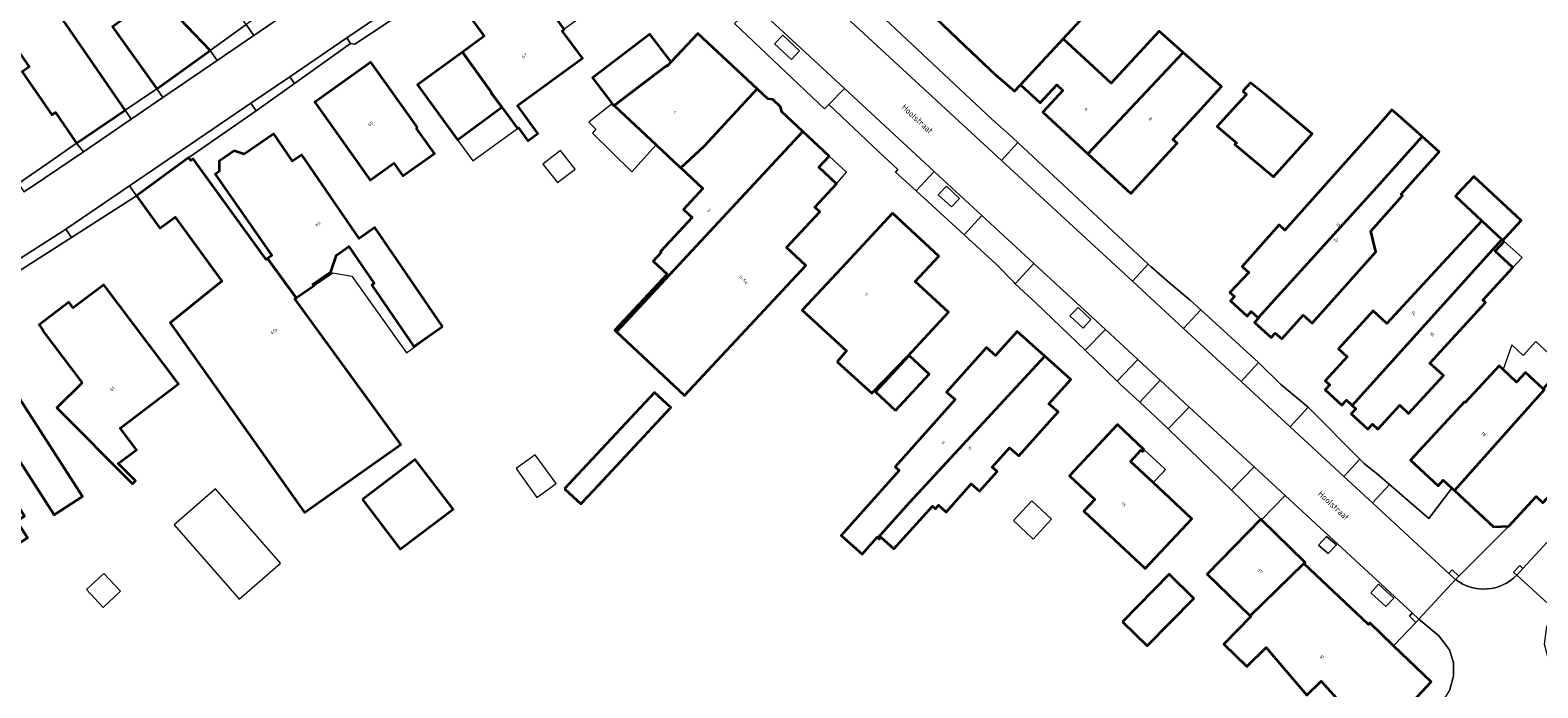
# Model space of a CAD drawing. Header units: metres. Extents: x 183400 to 185591, y 327112 to 329102.
# Tile 37 of 107: x 184029 to 184196, y 327898 to 327971. Entities that reach past the tile are written whole.
import ezdxf

# ---------------------------------------------------------------- set-up
doc = ezdxf.new("R2010")
doc.units = ezdxf.units.M
for name, color, linetype, lineweight in [('B-WE-IE-MEUBILAIR_WEGMEUBILAIR-GV', 7, 'Continuous', 18), ('B-WE-OG-BEBOUWING-GV', 7, 'Continuous', 35), ('B-WE-OG-BEBOUWING_HUISNUMMER-T18', 10, 'Continuous', 18), ('B-WE-OG-BEBOUWING_LUIFEL-GV', 7, 'Continuous', 18), ('B-WE-OG-BEBOUWING_OVERIG-GV', 7, 'Continuous', 18), ('B-WE-OG-BEBOUWING_STRAATNAAM-T35', 50, 'Continuous', 35), ('B-WE-OG-TERREIN_ERF-GV', 7, 'Continuous', 18), ('B-WE-VH-ONVERHARD-GV', 252, 'Continuous', 18), ('B-WE-VH-VERHARDING_ASFALT-GV', 252, 'Continuous', 18), ('B-WE-VH-VERHARDING_BETONSTRAATSTEEN-GV', 252, 'Continuous', 18), ('B-WE-VH-VERHARDING_TEGEL-GV', 252, 'Continuous', 18)]:
    doc.layers.add(name, color=color, linetype=linetype, lineweight=lineweight)
doc.styles.add('NLCS-ISO-M200-T25', font='NLCS-ISO.ttf')

msp = doc.modelspace()

# ---------------------------------------------------------------- linework, layer by layer
at = {"layer": 'B-WE-IE-MEUBILAIR_WEGMEUBILAIR-GV', "flags": 128}
for points in [[(184112.343, 327970.456), (184111.415, 327969.49), (184113.339, 327967.767), (184114.205, 327968.712), (184112.343, 327970.456)], [(184131.965, 327952.34), (184130.53, 327953.688), (184129.606, 327952.746), (184131.077, 327951.417), (184131.965, 327952.34)], [(184146.582, 327938.898), (184145.156, 327940.238), (184144.251, 327939.319), (184145.701, 327937.949), (184146.582, 327938.898)], [(184173.843, 327913.879), (184172.758, 327914.818), (184171.861, 327913.859), (184172.917, 327912.93), (184173.843, 327913.879)], [(184180.22, 327907.964), (184178.512, 327909.523), (184177.67, 327908.567), (184179.322, 327907.025), (184180.22, 327907.964)]]:
    msp.add_lwpolyline(points, close=True, dxfattribs=at)
at = {"layer": 'B-WE-OG-BEBOUWING-GV', "flags": 128}
for points in [[(184136.923, 327989.692), (184124.744, 327976.825), (184124.675, 327976.752), (184125.975, 327975.522), (184129.265, 327972.408), (184132.614, 327969.239), (184135.933, 327966.097), (184138.093, 327964.24), (184138.759, 327964.959), (184143.491, 327970.071), (184150.571, 327977.718), (184141.298, 327985.854), (184136.923, 327989.692)], [(184037.057, 327981.554), (184031.604, 327988.035), (184029.447, 327986.407), (184034.682, 327979.47), (184040.315, 327973.132), (184037.894, 327971.396), (184042.823, 327964.52), (184048.756, 327968.773), (184044.543, 327973.177), (184036.748, 327981.325), (184037.057, 327981.554)], [(184033.918, 327958.455), (184039.3, 327962.138), (184031.259, 327973.793), (184029.927, 327972.874), (184019.752, 327985.106), (184017.895, 327987.412), (184009.124, 327979.964), (184009.58, 327979.46), (184017.248, 327970.752), (184018.788, 327972.06), (184022.335, 327967.883), (184025.917, 327970.926), (184028.651, 327966.931), (184027.875, 327966.401), (184031.156, 327961.606), (184031.569, 327961.888), (184033.918, 327958.455)], [(184076.774, 327968.595), (184079.996, 327964.089), (184079.975, 327964.073), (184081.164, 327962.452), (184082.887, 327960.101), (184082.995, 327960.179), (184084.029, 327958.748), (184085.157, 327959.548), (184082.886, 327962.644), (184090.114, 327967.904), (184087.853, 327970.943), (184088.044, 327971.087), (184088.081, 327971.114), (184082.515, 327978.725), (184076.35, 327974.246), (184079.188, 327970.349), (184076.774, 327968.595)], [(184093.622, 327962.646), (184099.458, 327967.094), (184099.53, 327967.027), (184099.959, 327967.486), (184099.667, 327967.869), (184097.6, 327970.582), (184091.224, 327965.722), (184093.366, 327962.912), (184093.409, 327962.855), (184093.588, 327962.62), (184093.622, 327962.646)], [(184099.959, 327967.486), (184099.53, 327967.027), (184099.458, 327967.094), (184093.622, 327962.646), (184098.299, 327958.284), (184100.9, 327955.857), (184101.015, 327955.749), (184103.63, 327958.15), (184109.504, 327964.507), (184102.922, 327970.657), (184099.959, 327967.486)], [(184156.816, 327968.554), (184154.143, 327970.925), (184148.82, 327965.15), (184146.368, 327967.408), (184143.491, 327970.071), (184138.759, 327964.959), (184140.938, 327962.941), (184142.793, 327964.945), (184143.468, 327964.32), (184141.241, 327961.907), (184146.253, 327957.279), (184156.816, 327968.554)], [(184076.774, 327968.595), (184071.776, 327964.964), (184076.214, 327958.856), (184081.164, 327962.452), (184079.975, 327964.073), (184079.996, 327964.089), (184076.774, 327968.595)], [(184156.816, 327968.554), (184146.253, 327957.279), (184151.009, 327952.888), (184156.151, 327958.457), (184155.673, 327958.898), (184158.441, 327961.896), (184161.085, 327964.767), (184156.816, 327968.554)], [(184071.798, 327960.196), (184066.603, 327967.472), (184060.378, 327963.027), (184066.541, 327954.378), (184069.153, 327956.243), (184070.158, 327954.835), (184073.658, 327957.334), (184071.676, 327960.109), (184071.798, 327960.196)], [(184109.504, 327964.507), (184103.63, 327958.15), (184101.015, 327955.749), (184103.487, 327953.44), (184101.316, 327951.116), (184102.288, 327950.208), (184098.758, 327946.431), (184098.853, 327946.342), (184097.958, 327945.385), (184099.522, 327943.924), (184093.705, 327937.698), (184093.883, 327937.532), (184114.574, 327959.769), (184112.253, 327961.939), (184112.106, 327962.514), (184111.258, 327963.306), (184110.675, 327963.413), (184109.504, 327964.507)], [(184163.44, 327964.25), (184163.86, 327963.86), (184162.39, 327962.27), (184160.583, 327960.316), (184162.76, 327958.52), (184162.58, 327958.32), (184166.87, 327954.73), (184171.17, 327959.52), (184166.07, 327963.75), (184164.31, 327965.189), (184163.44, 327964.25)], [(184165.147, 327939.093), (184178.31, 327953.55), (184183.356, 327959.213), (184180.984, 327961.334), (184180.011, 327962.178), (184178.872, 327960.832), (184168.133, 327948.823), (184167.499, 327949.39), (184163.373, 327944.776), (184164.129, 327944.096), (184162.019, 327941.89), (184162.511, 327941.45), (184162.064, 327940.951), (184163.928, 327939.284), (184164.374, 327939.784), (184165.147, 327939.093)], [(184074.576, 327938.12), (184067.029, 327949.096), (184065.299, 327947.906), (184058.936, 327957.16), (184057.914, 327956.457), (184055.818, 327959.506), (184052.522, 327957.24), (184051.423, 327957.637), (184049.759, 327956.493), (184049.737, 327955.325), (184049.323, 327955.04), (184055.606, 327945.996), (184055.116, 327945.659), (184058.319, 327941.311), (184060.287, 327942.664), (184060.168, 327942.837), (184062.146, 327944.197), (184062.776, 327946.05), (184064.153, 327946.997), (184066.985, 327942.877), (184066.714, 327942.69), (184071.371, 327935.916), (184074.576, 327938.12)], [(184093.883, 327937.532), (184101.45, 327930.461), (184111.329, 327941.034), (184114.927, 327944.885), (184112.772, 327946.899), (184116.465, 327950.852), (184115.896, 327951.384), (184118.306, 327953.964), (184116.341, 327955.792), (184117.502, 327957.034), (184114.574, 327959.769), (184093.883, 327937.532)], [(184183.356, 327959.213), (184178.31, 327953.55), (184165.147, 327939.093), (184165.187, 327939.057), (184164.74, 327938.558), (184166.604, 327936.891), (184167.051, 327937.39), (184167.77, 327936.747), (184170.137, 327939.393), (184171.15, 327938.481), (184178.236, 327946.405), (184177.669, 327948.71), (184181.195, 327952.653), (184181.038, 327952.793), (184185.258, 327957.512), (184183.356, 327959.213)], [(184046.379, 327956.874), (184040.557, 327952.631), (184043.172, 327949.043), (184044.861, 327950.274), (184050.056, 327943.146), (184044.313, 327938.543), (184059.215, 327917.457), (184069.936, 327925.034), (184069.575, 327925.529), (184058.163, 327941.204), (184058.319, 327941.311), (184055.116, 327945.659), (184054.985, 327945.569), (184046.863, 327956.726), (184046.617, 327956.546), (184046.379, 327956.874)], [(184189.991, 327949.865), (184192.234, 327947.795), (184192.343, 327947.694), (184192.633, 327948.006), (184194.378, 327949.89), (184189.096, 327954.784), (184187.226, 327952.765), (184187.057, 327952.583), (184189.991, 327949.865)], [(184118.402, 327934.19), (184122.238, 327930.721), (184126.263, 327934.849), (184130.756, 327939.712), (184127.06, 327943.126), (184129.67, 327945.943), (184124.526, 327950.696), (184119.409, 327945.158), (184114.506, 327939.925), (184119.436, 327935.423), (184118.402, 327934.19)], [(184175.599, 327929.333), (184192.234, 327947.795), (184189.991, 327949.865), (184185.658, 327945.17), (184179.459, 327938.454), (184177.945, 327939.851), (184174.072, 327935.655), (184175.049, 327934.753), (184172.601, 327932.1), (184173.115, 327931.625), (184172.613, 327931.081), (184174.451, 327929.386), (184174.952, 327929.93), (184175.599, 327929.333)], [(184192.476, 327947.571), (184192.343, 327947.694), (184192.234, 327947.795), (184175.599, 327929.333), (184176.003, 327928.96), (184175.501, 327928.416), (184177.339, 327926.72), (184177.84, 327927.264), (184178.43, 327926.72), (184180.878, 327929.373), (184181.856, 327928.471), (184185.735, 327932.674), (184184.229, 327934.064), (184190.421, 327940.774), (184190.127, 327941.045), (184193.457, 327944.653), (184191.473, 327946.484), (184192.476, 327947.571)], [(184034.522, 327931.875), (184031.718, 327929.092), (184040.143, 327920.645), (184040.471, 327920.968), (184038.535, 327922.909), (184040.563, 327924.443), (184038.753, 327926.836), (184045.252, 327931.754), (184036.925, 327942.758), (184033.537, 327940.194), (184033.038, 327940.816), (184029.75, 327938.298), (184030.214, 327937.675), (184030.166, 327937.639), (184034.522, 327931.875)], [(184210.943, 327933.811), (184211.443, 327934.35), (184208.348, 327937.218), (184208.606, 327937.496), (184205.283, 327940.492), (184204.939, 327940.105), (184205.08, 327939.974), (184200.815, 327935.343), (184200.719, 327935.431), (184199.048, 327933.627), (184196.805, 327931.206), (184196.921, 327931.098), (184186.956, 327919.901), (184191.293, 327915.883), (184193.003, 327915.948), (184196.048, 327919.234), (184196.783, 327918.528), (184206.074, 327928.555), (184208.383, 327931.047), (184209.242, 327931.974), (184210.943, 327933.811)], [(184122.917, 327914.668), (184126.41, 327918.58), (184141.457, 327934.819), (184138.371, 327937.575), (184135.973, 327934.89), (184134.966, 327935.789), (184130.55, 327930.844), (184131.497, 327929.998), (184124.83, 327922.532), (184125.292, 327922.119), (184118.851, 327914.906), (184121.153, 327912.851), (184122.838, 327914.738), (184122.917, 327914.668)], [(184124.868, 327928.786), (184128.614, 327932.841), (184126.381, 327934.904), (184122.635, 327930.849), (184124.868, 327928.786)], [(184122.917, 327914.668), (184123.084, 327914.518), (184123.257, 327914.712), (184124.692, 327913.431), (184128.98, 327918.181), (184129.299, 327917.889), (184129.649, 327918.281), (184130.507, 327917.515), (184133.291, 327920.633), (184134.201, 327919.82), (184136.153, 327922.006), (184135.616, 327922.485), (184137.548, 327924.649), (184138.555, 327923.749), (184142.924, 327928.642), (184141.917, 327929.541), (184144.335, 327932.249), (184141.457, 327934.819), (184126.41, 327918.58), (184122.917, 327914.668)], [(184015.205, 327928.892), (184021.598, 327918.721), (184025.477, 327912.717), (184026.114, 327913.127), (184028.462, 327914.639), (184027.271, 327916.489), (184028.137, 327917.046), (184025.242, 327921.545), (184027.646, 327923.093), (184031.43, 327917.215), (184034.583, 327919.245), (184026.924, 327931.143), (184023.99, 327929.254), (184021.581, 327932.996), (184015.441, 327929.044), (184015.205, 327928.892)], [(184186.649, 327920.186), (184186.956, 327919.901), (184196.921, 327931.098), (184196.805, 327931.206), (184194.839, 327933.028), (184193.84, 327931.949), (184192.35, 327933.329), (184191.91, 327933.737), (184188.138, 327929.666), (184188.058, 327929.741), (184182.063, 327923.271), (184185.131, 327920.429), (184185.711, 327921.055), (184186.649, 327920.186)], [(184088.125, 327920.111), (184089.93, 327918.425), (184091.357, 327919.952), (184099.911, 327929.107), (184098.107, 327930.794), (184089.552, 327921.638), (184088.125, 327920.111)], [(184152.488, 327924.44), (184149.522, 327927.221), (184144.204, 327921.55), (184147.022, 327918.926), (184145.808, 327917.621), (184152.616, 327911.248), (184157.784, 327916.769), (184153.49, 327920.781), (184150.966, 327923.138), (184152.141, 327924.393), (184152.319, 327924.24), (184152.488, 327924.44)], [(184065.67, 327918.9), (184069.86, 327913.39), (184075.73, 327917.85), (184071.54, 327923.36), (184065.67, 327918.9)], [(184164.252, 327905.985), (184170.24, 327911.788), (184170.258, 327911.771), (184170.373, 327911.917), (184165.51, 327916.649), (184165.441, 327916.716), (184159.499, 327910.61), (184164.252, 327905.985)], [(184164.252, 327905.985), (184164.323, 327905.916), (184161.352, 327902.863), (184163.896, 327900.388), (184166.034, 327902.475), (184170.576, 327897.194), (184172.146, 327898.746), (184177.927, 327892.357), (184178.199, 327892.057), (184184.373, 327898.668), (184180.189, 327902.676), (184177.555, 327905.2), (184177.412, 327905.047), (184170.258, 327911.771), (184170.24, 327911.788), (184164.252, 327905.985)], [(184150.09, 327905.34), (184152.82, 327902.65), (184158.01, 327907.92), (184155.28, 327910.61), (184150.09, 327905.34)]]:
    msp.add_lwpolyline(points, close=True, dxfattribs=at)
at = {"layer": 'B-WE-OG-BEBOUWING_LUIFEL-GV', "flags": 128}
for points in [[(184098.299, 327958.284), (184093.622, 327962.646), (184093.588, 327962.62), (184093.409, 327962.855), (184090.828, 327960.79), (184091.601, 327960.015), (184091.208, 327959.577), (184095.578, 327955.292), (184098.299, 327958.284)], [(184082.887, 327960.101), (184081.164, 327962.452), (184076.214, 327958.856), (184077.912, 327956.501), (184082.887, 327960.101)], [(184117.502, 327957.034), (184116.341, 327955.792), (184118.306, 327953.964), (184119.421, 327955.241), (184117.502, 327957.034)], [(184193.457, 327944.653), (184194.474, 327945.774), (184192.476, 327947.571), (184191.473, 327946.484), (184193.457, 327944.653)], [(184060.287, 327942.664), (184062.364, 327944.083), (184064.479, 327943.706), (184070.547, 327935.182), (184074.576, 327938.12), (184071.371, 327935.916), (184066.714, 327942.69), (184066.985, 327942.877), (184064.153, 327946.997), (184062.776, 327946.05), (184062.146, 327944.197), (184060.168, 327942.837), (184060.287, 327942.664)], [(184192.35, 327933.329), (184193.84, 327931.949), (184194.839, 327933.028), (184196.805, 327931.206), (184199.048, 327933.627), (184196.003, 327936.447), (184194.576, 327934.907), (184193.332, 327936.069), (184192.35, 327933.329)], [(184152.488, 327924.44), (184152.319, 327924.24), (184152.141, 327924.393), (184150.966, 327923.138), (184153.49, 327920.781), (184154.688, 327922.031), (184154.867, 327922.229), (184154.297, 327922.768), (184152.488, 327924.44)]]:
    msp.add_lwpolyline(points, close=True, dxfattribs=at)
at = {"layer": 'B-WE-OG-BEBOUWING_OVERIG-GV', "flags": 128}
for points in [[(184089.278, 327955.605), (184087.68, 327957.677), (184085.704, 327956.153), (184087.315, 327954.09), (184089.278, 327955.605)], [(184082.74, 327922.35), (184085.05, 327919.14), (184087.17, 327920.67), (184084.86, 327923.87), (184082.74, 327922.35)], [(184044.765, 327916.097), (184051.963, 327907.843), (184056.557, 327911.849), (184049.36, 327920.103), (184044.765, 327916.097)], [(184137.965, 327916.564), (184140.161, 327914.52), (184142.205, 327916.716), (184140.009, 327918.76), (184137.965, 327916.564)], [(184035.03, 327908.91), (184036.88, 327906.93), (184038.8, 327908.73), (184036.95, 327910.71), (184035.03, 327908.91)]]:
    msp.add_lwpolyline(points, close=True, dxfattribs=at)
at = {"layer": 'B-WE-OG-TERREIN_ERF-GV', "flags": 128}
for points in [[(184052.762, 327971.646), (184049.246, 327976.55), (184042.671, 327985.722), (184037.057, 327981.554), (184036.748, 327981.325), (184044.543, 327973.177), (184048.756, 327968.773), (184052.762, 327971.646)], [(184076.214, 327958.856), (184071.776, 327964.964), (184076.774, 327968.595), (184079.188, 327970.349), (184076.35, 327974.246), (184082.515, 327978.725), (184088.565, 327983.121), (184094.108, 327975.492), (184088.081, 327971.114), (184088.044, 327971.087), (184087.853, 327970.943), (184090.114, 327967.904), (184082.886, 327962.644), (184085.157, 327959.548), (184084.029, 327958.748), (184082.995, 327960.179), (184082.887, 327960.101), (184081.164, 327962.452), (184076.214, 327958.856)], [(184098.299, 327958.284), (184093.622, 327962.646), (184093.588, 327962.62), (184093.409, 327962.855), (184093.366, 327962.912), (184091.224, 327965.722), (184097.6, 327970.582), (184099.667, 327967.869), (184099.959, 327967.486), (184102.922, 327970.657), (184109.504, 327964.507), (184110.675, 327963.413), (184111.258, 327963.306), (184112.106, 327962.514), (184112.253, 327961.939), (184114.574, 327959.769), (184117.502, 327957.034), (184116.341, 327955.792), (184118.306, 327953.964), (184115.896, 327951.384), (184116.465, 327950.852), (184112.772, 327946.899), (184114.927, 327944.885), (184111.329, 327941.034), (184101.45, 327930.461), (184093.883, 327937.532), (184093.705, 327937.698), (184099.522, 327943.924), (184097.958, 327945.385), (184098.853, 327946.342), (184098.758, 327946.431), (184102.288, 327950.208), (184101.316, 327951.116), (184103.487, 327953.44), (184101.015, 327955.749), (184100.9, 327955.857), (184098.299, 327958.284)], [(184071.798, 327960.196), (184071.676, 327960.109), (184073.658, 327957.334), (184070.158, 327954.835), (184069.153, 327956.243), (184066.541, 327954.378), (184060.378, 327963.027), (184066.603, 327967.472), (184071.798, 327960.196)], [(184163.44, 327964.25), (184164.31, 327965.189), (184166.07, 327963.75), (184171.17, 327959.52), (184166.87, 327954.73), (184162.58, 327958.32), (184162.76, 327958.52), (184160.583, 327960.316), (184162.39, 327962.27), (184163.86, 327963.86), (184163.44, 327964.25)], [(184165.147, 327939.093), (184164.374, 327939.784), (184163.928, 327939.284), (184162.064, 327940.951), (184162.511, 327941.45), (184162.019, 327941.89), (184164.129, 327944.096), (184163.373, 327944.776), (184167.499, 327949.39), (184168.133, 327948.823), (184178.872, 327960.832), (184180.011, 327962.178), (184180.984, 327961.334), (184183.356, 327959.213), (184185.258, 327957.512), (184181.038, 327952.793), (184181.195, 327952.653), (184177.669, 327948.71), (184178.236, 327946.405), (184171.15, 327938.481), (184170.137, 327939.393), (184167.77, 327936.747), (184167.051, 327937.39), (184166.604, 327936.891), (184164.74, 327938.558), (184165.187, 327939.057), (184165.147, 327939.093)], [(184189.991, 327949.865), (184187.057, 327952.583), (184187.226, 327952.765), (184189.096, 327954.784), (184194.378, 327949.89), (184192.633, 327948.006), (184192.343, 327947.694), (184192.476, 327947.571), (184191.473, 327946.484), (184193.457, 327944.653), (184190.127, 327941.045), (184190.421, 327940.774), (184184.229, 327934.064), (184185.735, 327932.674), (184181.856, 327928.471), (184180.878, 327929.373), (184178.43, 327926.72), (184177.84, 327927.264), (184177.339, 327926.72), (184175.501, 327928.416), (184176.003, 327928.96), (184175.599, 327929.333), (184174.952, 327929.93), (184174.451, 327929.386), (184172.613, 327931.081), (184173.115, 327931.625), (184172.601, 327932.1), (184175.049, 327934.753), (184174.072, 327935.655), (184177.945, 327939.851), (184179.459, 327938.454), (184185.658, 327945.17), (184189.991, 327949.865)], [(184118.402, 327934.19), (184119.436, 327935.423), (184114.506, 327939.925), (184119.409, 327945.158), (184124.526, 327950.696), (184129.67, 327945.943), (184127.06, 327943.126), (184130.756, 327939.712), (184126.263, 327934.849), (184122.238, 327930.721), (184118.402, 327934.19)], [(184034.522, 327931.875), (184030.166, 327937.639), (184030.214, 327937.675), (184029.75, 327938.298), (184033.038, 327940.816), (184033.537, 327940.194), (184036.925, 327942.758), (184045.252, 327931.754), (184038.753, 327926.836), (184040.563, 327924.443), (184038.535, 327922.909), (184040.471, 327920.968), (184040.143, 327920.645), (184031.718, 327929.092), (184034.522, 327931.875)], [(184122.917, 327914.668), (184122.838, 327914.738), (184121.153, 327912.851), (184118.851, 327914.906), (184125.292, 327922.119), (184124.83, 327922.532), (184131.497, 327929.998), (184130.55, 327930.844), (184134.966, 327935.789), (184135.973, 327934.89), (184138.371, 327937.575), (184141.457, 327934.819), (184144.335, 327932.249), (184141.917, 327929.541), (184142.924, 327928.642), (184138.555, 327923.749), (184137.548, 327924.649), (184135.616, 327922.485), (184136.153, 327922.006), (184134.201, 327919.82), (184133.291, 327920.633), (184130.507, 327917.515), (184129.649, 327918.281), (184129.299, 327917.889), (184128.98, 327918.181), (184124.692, 327913.431), (184123.257, 327914.712), (184123.084, 327914.518), (184122.917, 327914.668)], [(184124.868, 327928.786), (184122.635, 327930.849), (184126.381, 327934.904), (184128.614, 327932.841), (184124.868, 327928.786)], [(184088.125, 327920.111), (184089.552, 327921.638), (184098.107, 327930.794), (184099.911, 327929.107), (184091.357, 327919.952), (184089.93, 327918.425), (184088.125, 327920.111)], [(184153.49, 327920.781), (184157.784, 327916.769), (184152.616, 327911.248), (184145.808, 327917.621), (184147.022, 327918.926), (184144.204, 327921.55), (184149.522, 327927.221), (184152.488, 327924.44), (184152.319, 327924.24), (184152.141, 327924.393), (184150.966, 327923.138), (184153.49, 327920.781)], [(184065.67, 327918.9), (184071.54, 327923.36), (184075.73, 327917.85), (184069.86, 327913.39), (184065.67, 327918.9)], [(184150.09, 327905.34), (184155.28, 327910.61), (184158.01, 327907.92), (184152.82, 327902.65), (184150.09, 327905.34)]]:
    msp.add_lwpolyline(points, close=True, dxfattribs=at)
for points in [[(184116.637, 327978.908), (184135.584, 327961.123), (184137.82, 327959.14), (184138.469, 327958.535), (184138.469, 327958.535), (184152.939, 327945.047), (184153.282, 327944.727), (184155.345, 327942.916), (184157.62, 327941.056), (184158.794, 327939.983), (184165.21, 327934.12), (184167.65, 327931.73), (184170.71, 327929.18), (184176.462, 327923.406), (184176.94, 327922.926), (184178.437, 327921.678), (184179.726, 327920.574), (184184.12, 327916.81), (184186.649, 327920.186), (184185.711, 327921.055), (184185.131, 327920.429), (184182.063, 327923.271), (184188.058, 327929.741), (184188.138, 327929.666), (184191.91, 327933.737), (184192.35, 327933.329), (184193.84, 327931.949), (184194.839, 327933.028), (184196.805, 327931.206)], [(184150.571, 327977.718), (184143.491, 327970.071), (184146.368, 327967.408), (184148.82, 327965.15), (184154.143, 327970.925), (184156.816, 327968.554), (184161.085, 327964.767), (184158.441, 327961.896), (184155.673, 327958.898), (184156.151, 327958.457), (184151.009, 327952.888), (184146.253, 327957.279), (184141.241, 327961.907), (184143.468, 327964.32), (184142.793, 327964.945), (184140.938, 327962.941), (184138.759, 327964.959), (184138.093, 327964.24), (184135.933, 327966.097), (184132.614, 327969.239), (184129.265, 327972.408)], [(184072.461, 327974.517), (184064.815, 327969.459), (184064.336, 327969.553), (184058.11, 327965.091), (184053.863, 327962.047), (184046.379, 327956.874), (184046.617, 327956.546), (184046.863, 327956.726), (184054.985, 327945.569), (184055.116, 327945.659), (184055.606, 327945.996), (184049.323, 327955.04), (184049.737, 327955.325), (184049.759, 327956.493), (184051.423, 327957.637), (184052.522, 327957.24), (184055.818, 327959.506), (184057.914, 327956.457), (184058.936, 327957.16), (184065.299, 327947.906), (184067.029, 327949.096), (184074.576, 327938.12), (184071.371, 327935.916), (184066.714, 327942.69), (184066.985, 327942.877), (184064.153, 327946.997), (184062.776, 327946.05), (184062.146, 327944.197), (184060.168, 327942.837), (184060.287, 327942.664), (184058.319, 327941.311), (184058.163, 327941.204), (184069.575, 327925.529), (184069.936, 327925.034), (184059.215, 327917.457), (184044.313, 327938.543), (184050.056, 327943.146), (184044.861, 327950.274), (184043.172, 327949.043), (184040.557, 327952.631), (184033.334, 327947.999), (184025.666, 327943.082)], [(184031.259, 327973.793), (184039.3, 327962.138), (184042.823, 327964.52), (184037.894, 327971.396)], [(184177.927, 327892.357), (184172.146, 327898.746), (184170.576, 327897.194), (184166.034, 327902.475), (184163.896, 327900.388), (184161.352, 327902.863), (184164.323, 327905.916), (184164.252, 327905.985), (184159.499, 327910.61), (184165.441, 327916.716), (184163.29, 327918.88), (184162.193, 327919.943), (184155.161, 327926.754), (184155.01, 327926.9), (184151.994, 327929.716), (184149.88, 327931.69), (184149.503, 327932.054), (184145.951, 327935.476), (184140.51, 327940.72), (184138.165, 327942.87), (184138.035, 327942.989), (184136.059, 327945.043), (184132.511, 327948.281), (184127.159, 327953.166), (184127.159, 327953.166), (184124.856, 327955.268), (184125.13, 327955.56), (184123.037, 327957.525), (184117.45, 327962.77), (184117.005, 327962.296), (184107.002, 327971.746)], [(184027.477, 327953.981), (184031.417, 327956.744), (184033.918, 327958.455), (184031.569, 327961.888), (184031.156, 327961.606), (184027.875, 327966.401)], [(184026.924, 327931.143), (184034.583, 327919.245), (184031.43, 327917.215), (184027.646, 327923.093)]]:
    msp.add_lwpolyline(points, dxfattribs=at)
at = {"layer": 'B-WE-VH-ONVERHARD-GV', "flags": 128}
for points in [[(184112.343, 327970.456), (184111.415, 327969.49), (184113.339, 327967.767), (184114.205, 327968.712), (184112.343, 327970.456)], [(184131.965, 327952.34), (184130.53, 327953.688), (184129.606, 327952.746), (184131.077, 327951.417), (184131.965, 327952.34)], [(184146.582, 327938.898), (184145.156, 327940.238), (184144.251, 327939.319), (184145.701, 327937.949), (184146.582, 327938.898)], [(184173.843, 327913.879), (184172.758, 327914.818), (184171.861, 327913.859), (184172.917, 327912.93), (184173.843, 327913.879)], [(184180.22, 327907.964), (184178.512, 327909.523), (184177.67, 327908.567), (184179.322, 327907.025), (184180.22, 327907.964)]]:
    msp.add_lwpolyline(points, close=True, dxfattribs=at)
at = {"layer": 'B-WE-VH-VERHARDING_ASFALT-GV', "flags": 128}
for points in [[(184064.105, 327977.635), (184053.588, 327970.439), (184049.521, 327967.656), (184043.498, 327963.534), (184039.988, 327961.133), (184034.691, 327957.508), (184028.86, 327953.589), (184028.068, 327953.073)], [(184109.053, 327973.917), (184119.217, 327964.532), (184129.169, 327955.342), (184134.48, 327950.438), (184140.233, 327945.126), (184148.18, 327937.788), (184151.804, 327934.442), (184154.275, 327932.16), (184157.507, 327929.176), (184164.701, 327922.533), (184168.143, 327919.355), (184182.268, 327906.312), (184183.013, 327905.624), (184187.071, 327910.042), (184186.347, 327910.71), (184177.855, 327918.546), (184174.68, 327921.474), (184168.695, 327926.997), (184163.263, 327932.009), (184156.875, 327937.903), (184151.189, 327943.149), (184136.65, 327956.564), (184114.704, 327976.813)], [(184025.066, 327944.024), (184032.283, 327948.624), (184032.736, 327948.932), (184039.801, 327953.742), (184053.252, 327962.9), (184057.59, 327965.853), (184063.921, 327970.163), (184070.705, 327974.782)], [(184199.958, 327917.096), (184195.936, 327912.716), (184194.564, 327911.249), (184193.878, 327910.515), (184198.218, 327906.556)]]:
    msp.add_lwpolyline(points, dxfattribs=at)
at = {"layer": 'B-WE-VH-VERHARDING_BETONSTRAATSTEEN-GV', "flags": 128}
for points in [[(184116.637, 327978.908), (184114.704, 327976.813), (184136.65, 327956.564), (184138.469, 327958.535), (184137.82, 327959.14), (184135.584, 327961.123), (184116.637, 327978.908)], [(184063.921, 327970.163), (184064.336, 327969.553), (184064.815, 327969.459), (184072.461, 327974.517), (184075.167, 327976.441), (184074.499, 327977.407), (184070.705, 327974.782), (184063.921, 327970.163)], [(184048.756, 327968.773), (184049.521, 327967.656), (184053.588, 327970.439), (184052.762, 327971.646), (184048.756, 327968.773)], [(184043.498, 327963.534), (184042.823, 327964.52), (184039.3, 327962.138), (184039.988, 327961.133), (184043.498, 327963.534)], [(184053.252, 327962.9), (184053.863, 327962.047), (184058.11, 327965.091), (184057.59, 327965.853), (184053.252, 327962.9)], [(184127.159, 327953.166), (184129.169, 327955.342), (184119.217, 327964.532), (184117.45, 327962.77), (184123.037, 327957.525), (184125.13, 327955.56), (184124.856, 327955.268), (184127.159, 327953.166)], [(184034.691, 327957.508), (184033.918, 327958.455), (184031.417, 327956.744), (184027.477, 327953.981), (184028.068, 327953.073), (184028.86, 327953.589), (184034.691, 327957.508)], [(184032.736, 327948.932), (184033.334, 327947.999), (184040.557, 327952.631), (184039.801, 327953.742), (184032.736, 327948.932)], [(184138.165, 327942.87), (184140.233, 327945.126), (184134.48, 327950.438), (184132.511, 327948.281), (184136.059, 327945.043), (184138.035, 327942.989), (184138.165, 327942.87)], [(184158.794, 327939.983), (184157.62, 327941.056), (184155.345, 327942.916), (184153.282, 327944.727), (184152.939, 327945.047), (184151.189, 327943.149), (184156.875, 327937.903), (184158.794, 327939.983)], [(184145.951, 327935.476), (184149.503, 327932.054), (184151.804, 327934.442), (184148.18, 327937.788), (184145.951, 327935.476)], [(184165.21, 327934.12), (184163.263, 327932.009), (184168.695, 327926.997), (184170.71, 327929.18), (184167.65, 327931.73), (184165.21, 327934.12)], [(184154.275, 327932.16), (184151.994, 327929.716), (184155.01, 327926.9), (184155.161, 327926.754), (184157.507, 327929.176), (184154.275, 327932.16)], [(184162.193, 327919.943), (184163.29, 327918.88), (184165.441, 327916.716), (184165.51, 327916.649), (184168.143, 327919.355), (184164.701, 327922.533), (184162.193, 327919.943)], [(184176.462, 327923.406), (184174.68, 327921.474), (184177.855, 327918.546), (184179.726, 327920.574), (184178.437, 327921.678), (184176.94, 327922.926), (184176.462, 327923.406)], [(184187.071, 327910.042), (184187.425, 327910.395), (184186.705, 327911.098), (184186.347, 327910.71), (184187.071, 327910.042)], [(184193.878, 327910.515), (184194.564, 327911.249), (184194.206, 327911.584), (184193.516, 327910.86), (184193.878, 327910.515)], [(184183.013, 327905.624), (184182.268, 327906.312), (184181.948, 327905.965), (184182.667, 327905.263), (184183.013, 327905.624)]]:
    msp.add_lwpolyline(points, close=True, dxfattribs=at)
msp.add_lwpolyline([(184187.071, 327910.042), (184183.013, 327905.624), (184185.214, 327903.779), (184186.402, 327902.208), (184186.847, 327900.825), (184186.866, 327899.286), (184186.461, 327897.805), (184185.598, 327896.408), (184190.006, 327892.59), (184191.206, 327893.581), (184192.966, 327894.187), (184193.622, 327894.172), (184194.442, 327894.153), (184195.928, 327893.668), (184196.749, 327892.956), (184200.835, 327897.367), (184198.574, 327899.455), (184197.446, 327900.996), (184196.962, 327902.843), (184197.22, 327904.825), (184198.218, 327906.556), (184193.878, 327910.515, -0.3826941)], format="xyb", close=True, dxfattribs=at)
at = {"layer": 'B-WE-VH-VERHARDING_TEGEL-GV', "flags": 128}
for points in [[(184053.588, 327970.439), (184064.105, 327977.635), (184063.347, 327978.742), (184059.527, 327976.18), (184058.388, 327975.416), (184058.6, 327975.1), (184055.19, 327973.08), (184055.054, 327973.289), (184052.762, 327971.646), (184053.588, 327970.439)], [(184117.45, 327962.77), (184119.217, 327964.532), (184109.053, 327973.917), (184107.002, 327971.746), (184117.005, 327962.296), (184117.45, 327962.77)], [(184064.336, 327969.553), (184063.921, 327970.163), (184057.59, 327965.853), (184058.11, 327965.091), (184064.336, 327969.553)], [(184112.343, 327970.456), (184114.205, 327968.712), (184113.339, 327967.767), (184111.415, 327969.49), (184112.343, 327970.456)], [(184049.521, 327967.656), (184048.756, 327968.773), (184042.823, 327964.52), (184043.498, 327963.534), (184049.521, 327967.656)], [(184040.557, 327952.631), (184046.379, 327956.874), (184053.863, 327962.047), (184053.252, 327962.9), (184039.801, 327953.742), (184040.557, 327952.631)], [(184034.691, 327957.508), (184039.988, 327961.133), (184039.3, 327962.138), (184033.918, 327958.455), (184034.691, 327957.508)], [(184138.469, 327958.535), (184136.65, 327956.564), (184151.189, 327943.149), (184152.939, 327945.047), (184138.469, 327958.535)], [(184127.159, 327953.166), (184132.511, 327948.281), (184134.48, 327950.438), (184129.169, 327955.342), (184127.159, 327953.166)], [(184131.965, 327952.34), (184131.077, 327951.417), (184129.606, 327952.746), (184130.53, 327953.688), (184131.965, 327952.34)], [(184025.666, 327943.082), (184033.334, 327947.999), (184032.736, 327948.932), (184032.283, 327948.624), (184025.066, 327944.024), (184025.666, 327943.082)], [(184145.951, 327935.476), (184148.18, 327937.788), (184140.233, 327945.126), (184138.165, 327942.87), (184140.51, 327940.72), (184145.951, 327935.476)], [(184146.582, 327938.898), (184145.701, 327937.949), (184144.251, 327939.319), (184145.156, 327940.238), (184146.582, 327938.898)], [(184158.794, 327939.983), (184156.875, 327937.903), (184163.263, 327932.009), (184165.21, 327934.12), (184158.794, 327939.983)], [(184151.994, 327929.716), (184154.275, 327932.16), (184151.804, 327934.442), (184149.503, 327932.054), (184149.88, 327931.69), (184151.994, 327929.716)], [(184162.193, 327919.943), (184164.701, 327922.533), (184157.507, 327929.176), (184155.161, 327926.754), (184162.193, 327919.943)], [(184174.68, 327921.474), (184176.462, 327923.406), (184170.71, 327929.18), (184168.695, 327926.997), (184174.68, 327921.474)], [(184168.143, 327919.355), (184165.51, 327916.649), (184170.373, 327911.917), (184170.258, 327911.771), (184177.412, 327905.047), (184177.555, 327905.2), (184180.189, 327902.676), (184182.667, 327905.263), (184181.948, 327905.965), (184182.268, 327906.312), (184168.143, 327919.355)], [(184179.726, 327920.574), (184177.855, 327918.546), (184186.347, 327910.71), (184186.705, 327911.098), (184187.425, 327910.395), (184193.003, 327915.948), (184191.293, 327915.883), (184186.956, 327919.901), (184186.649, 327920.186), (184184.12, 327916.81), (184179.726, 327920.574)], [(184173.843, 327913.879), (184172.917, 327912.93), (184171.861, 327913.859), (184172.758, 327914.818), (184173.843, 327913.879)], [(184180.22, 327907.964), (184179.322, 327907.025), (184177.67, 327908.567), (184178.512, 327909.523), (184180.22, 327907.964)]]:
    msp.add_lwpolyline(points, close=True, dxfattribs=at)
msp.add_lwpolyline([(184187.425, 327910.395), (184187.071, 327910.042, 0.3826941), (184193.878, 327910.515), (184193.516, 327910.86), (184194.206, 327911.584), (184194.564, 327911.249), (184195.936, 327912.716), (184199.958, 327917.096), (184208.486, 327926.326), (184206.074, 327928.555), (184196.783, 327918.528), (184196.048, 327919.234), (184193.003, 327915.948)], format="xyb", close=True, dxfattribs=at)
msp.add_lwpolyline([(184186.461, 327897.805), (184186.866, 327899.286), (184186.847, 327900.825), (184186.402, 327902.208), (184185.214, 327903.779), (184183.013, 327905.624), (184182.667, 327905.263), (184180.189, 327902.676), (184184.373, 327898.668), (184178.199, 327892.057)], dxfattribs=at)

# ---------------------------------------------------------------- texts
at = {"layer": 'B-WE-OG-BEBOUWING_HUISNUMMER-T18', "char_height": 0.36, "attachment_point": 5, "style": 'NLCS-ISO-M200-T25'}
for s, insert, rotation in [('67', (184083.657, 327968.152), 36), ('65', (184066.584, 327960.615), 35.5), ('1', (184100.319, 327961.869), 317), ('6', (184146.074, 327962.241), 317.4), ('8', (184153.198, 327961.156), 317.3), ('3', (184104.14, 327951.02), 316.9), ('63', (184060.724, 327949.494), 34.5), ('10', (184174.04, 327949.427), 318.2), ('12', (184173.802, 327947.685), 13.8), ('5-5a', (184108.002, 327943.333), 316.9), ('7', (184121.614, 327941.662), 316.9), ('14', (184182.418, 327939.599), 317.3), ('61a', (184055.84, 327937.598), 36.1), ('16', (184184.479, 327937.258), 317.3), ('61', (184037.885, 327931.195), 37.1), ('18', (184190.198, 327926.165), 317.2), ('9', (184130.154, 327925.213), 318.2), ('11', (184133.101, 327924.594), 318.2), ('13', (184150.198, 327918.382), 317), ('17', (184165.381, 327910.918), 315.8), ('19', (184172.243, 327901.39), 40.7)]:
    msp.add_mtext(s, dxfattribs=dict(at, insert=insert, rotation=rotation))
at = {"layer": 'B-WE-OG-BEBOUWING_STRAATNAAM-T35', "char_height": 0.7, "attachment_point": 5, "rotation": 317.3, "style": 'NLCS-ISO-M200-T25'}
for insert in [(184127.292, 327961.16), (184173.538, 327918.25)]:
    msp.add_mtext('Hoolstraat', dxfattribs=dict(at, insert=insert))

doc.saveas('drawing.dxf')
